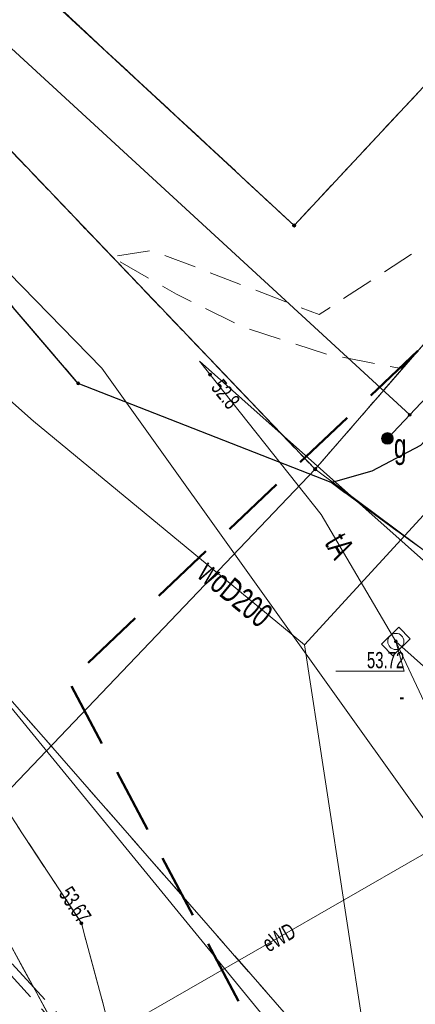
# Model space of a CAD drawing. Header units: metres. Extents: x 5507784 to 5508297, y 5948658 to 5948992.
# Tile 5 of 98: x 5507867 to 5507879, y 5948937 to 5948968. Entities that reach past the tile are written whole.
import ezdxf
from ezdxf.enums import TextEntityAlignment as Align

# ---------------------------------------------------------------- set-up
doc = ezdxf.new("R2010")
doc.units = ezdxf.units.M
for name, pattern in [('L_0_02', [0]), ('L_0_03', [1, 0.5, -0.5]), ('L_0_04', [1.5, 1, -0.5]), ('L_0_06', [2, 1.5, -0.5]), ('L_0_0C', [3, 2, -1])]:
    doc.linetypes.add(name, pattern=pattern)
doc.layers.get('0').update_dxf_attribs({"linetype": 'CONTINUOUS', "lineweight": 18})
for name, color, linetype, lineweight in [('EGB_DzialkaEwidencyjna', 7, 'L_0_02', 18), ('EGB_KonturUzytkuGruntowego', 96, 'L_0_03', 18), ('EGB_PunktGraniczny', 7, 'CONTINUOUS', 18), ('GES_InneUrzadzeniaTowarzyszace_P', 7, 'CONTINUOUS', 18), ('GES_PrzewodElektroenergetyczny', 1, 'CONTINUOUS', 18), ('GES_PrzewodGazowy', 52, 'CONTINUOUS', 18), ('GES_PrzewodTelekomunikacyjny', 30, 'CONTINUOUS', 18), ('GES_PrzewodWodociagowy', 5, 'CONTINUOUS', 18), ('GES_Rzedna', 7, 'CONTINUOUS', 18), ('GES_UrzadzeniaSiecGazowa_P', 7, 'CONTINUOUS', 18), ('OT_Komunikacja', 7, 'CONTINUOUS', 18), ('OT_Rzedna', 7, 'CONTINUOUS', 18), ('OT_ZagospodarowanieTerenu', 7, 'CONTINUOUS', 18), ('OTKJ', 7, 'CONTINUOUS', 13), ('OTKK', 7, 'CONTINUOUS', 13), ('OTRS', 7, 'CONTINUOUS', 13), ('OTZK', 7, 'CONTINUOUS', 13), ('SUEP', 7, 'CONTINUOUS', 13), ('SUGP', 7, 'CONTINUOUS', 18), ('SUGU', 7, 'CONTINUOUS', 18), ('SUPK', 7, 'CONTINUOUS', 13), ('SUTP', 7, 'CONTINUOUS', 13), ('SUWP', 7, 'CONTINUOUS', 13), ('Zakres', 5, 'L_0_0C', 50)]:
    doc.layers.add(name, color=color, linetype=linetype, lineweight=lineweight)
doc.styles.get("Standard").update_dxf_attribs({"font": 'arial.ttf'})

# ---------------------------------------------------------------- blocks, each defined once
blk = doc.blocks.new('L_0_02_2')
at = {"color": 0}
blk.add_point((0, 0), dxfattribs=at)
blk = doc.blocks.new('L_0_02_1')
at = {"color": 0}
blk.add_point((0, 0), dxfattribs=at)
blk = doc.blocks.new('EGPG_N')
at = {"linetype": 'Continuous', "lineweight": 13}
blk.add_hatch(color=0, dxfattribs=at).paths.add_polyline_path([(0, -0.1, 1), (0, 0.1, 1)])
at = {"color": 0, "linetype": 'Continuous', "lineweight": 13}
blk.add_circle((0, 0), 0.1, dxfattribs=at)
blk = doc.blocks.new('SUPK_TR')
at = {"color": 0, "linetype": 'Continuous', "lineweight": 18, "flags": 128}
blk.add_lwpolyline([(0.75, 0.5), (0.75, -0.5), (-0.75, -0.5), (-0.75, 0.5)], close=True, dxfattribs=at)
blk = doc.blocks.new('SUPS01_07')
at = {"linetype": 'Continuous', "lineweight": 13}
blk.add_hatch(color=0, dxfattribs=at).paths.add_polyline_path([(0, -0.091, 1), (0, 0.091, 1)])
at = {"color": 0, "linetype": 'Continuous', "lineweight": 13}
blk.add_circle((0, 0), 0.0906, dxfattribs=at)
blk = doc.blocks.new('SUPS01_04')
at = {"linetype": 'Continuous', "lineweight": 13}
blk.add_hatch(color=0, dxfattribs=at).paths.add_polyline_path([(0, -0.091, 1), (0, 0.091, 1)])
at = {"color": 0, "linetype": 'Continuous', "lineweight": 13}
blk.add_circle((0, 0), 0.0906, dxfattribs=at)
blk = doc.blocks.new('SUGU')
at = {"linetype": 'Continuous', "lineweight": 18}
blk.add_hatch(color=0, dxfattribs=at).paths.add_polyline_path([(0, -0.361, 1), (0, 0.361, 1)])
at = {"color": 0, "linetype": 'Continuous', "lineweight": 18}
blk.add_circle((0, 0), 0.361, dxfattribs=at)
blk = doc.blocks.new('OTRS')
at = {"linetype": 'Continuous', "lineweight": 13}
blk.add_hatch(color=0, dxfattribs=at).paths.add_polyline_path([(0, -0.091, 1), (0, 0.091, 1)])
at = {"color": 0, "linetype": 'Continuous', "lineweight": 13}
blk.add_circle((0, 0), 0.0906, dxfattribs=at)
blk = doc.blocks.new('SUPK')
at = {"color": 0, "linetype": 'Continuous', "lineweight": 18}
blk.add_circle((0, 0), 0.5, dxfattribs=at)

msp = doc.modelspace()

# ---------------------------------------------------------------- linework, layer by layer
at = {"layer": 'EGB_DzialkaEwidencyjna', "linetype": 'CONTINUOUS', "lineweight": 18}
for p, q in [((5507848.216, 5948986.653), (5507875.32, 5948961.51)), ((5507895.7, 5948976.72), (5507875.97, 5948953.99)), ((5507875.97, 5948953.99), (5507895.7, 5948976.72)), ((5507875.97, 5948953.99), (5507856, 5948974.89)), ((5507856, 5948974.89), (5507875.97, 5948953.99)), ((5507875.32, 5948961.51), (5507883.61, 5948970.39)), ((5507875.97, 5948953.99), (5507864.89, 5948942.39)), ((5507864.89, 5948942.39), (5507875.97, 5948953.99)), ((5507882.74, 5948948.94), (5507875.97, 5948953.99)), ((5507875.97, 5948953.99), (5507882.74, 5948948.94)), ((5507874.09, 5948925.56), (5507864.89, 5948942.39))]:
    msp.add_line(p, q, dxfattribs=at)
at = {"layer": 'EGB_KonturUzytkuGruntowego', "color": 96, "linetype": 'L_0_03', "lineweight": 18, "flags": 128}
for points in [[(5507848.216, 5948986.653), (5507875.32, 5948961.51), (5507883.61, 5948970.39), (5507860.733, 5948991.6), (5507879.143, 5948991.6), (5507895.7, 5948976.72), (5507875.97, 5948953.99), (5507856, 5948974.89), (5507848.144, 5948982.381)], [(5507875.32, 5948961.51), (5507848.216, 5948986.653), (5507848.3, 5948991.6), (5507860.733, 5948991.6), (5507883.61, 5948970.39)], [(5507848.144, 5948982.381), (5507856, 5948974.89), (5507875.97, 5948953.99), (5507895.7, 5948976.72), (5507902.32, 5948970.92), (5507882.74, 5948948.94), (5507899.59, 5948919.1), (5507915.01, 5948894.29), (5507920.01, 5948887.7), (5507922.562, 5948885), (5507895.414, 5948885), (5507874.09, 5948925.56), (5507864.89, 5948942.39), (5507849.46, 5948961.95), (5507847.825, 5948963.462)], [(5507846.5, 5948885), (5507847.17, 5948924.668), (5507847.59, 5948924.27), (5507864.89, 5948942.39), (5507874.09, 5948925.56), (5507895.414, 5948885)]]:
    msp.add_lwpolyline(points, close=True, dxfattribs=at)
at = {"layer": 'EGB_PunktGraniczny'}
for p in [(5507875.32, 5948961.51), (5507875.97, 5948953.99)]:
    msp.add_point(p, dxfattribs=at)
at = {"layer": 'GES_PrzewodElektroenergetyczny', "color": 1, "linetype": 'Continuous', "lineweight": 18, "flags": 128}
for points in [[(5507848.086, 5948978.943), (5507869.39, 5948957.11), (5507891.78, 5948925.78)], [(5507893, 5948961.73), (5507882.43, 5948949.93), (5507880.95, 5948947.54), (5507881.66, 5948943.47), (5507869.68, 5948936.58), (5507860.72, 5948927.58), (5507847.002, 5948914.712)]]:
    msp.add_lwpolyline(points, dxfattribs=at)
at = {"layer": 'GES_PrzewodGazowy', "color": 52, "linetype": 'Continuous', "lineweight": 18, "flags": 128}
for points in [[(5507878.89, 5948955.67), (5507860.44, 5948972.63)], [(5507893.66, 5948971.33), (5507878.89, 5948955.67), (5507878.2, 5948954.94)], [(5507903.242, 5948885), (5507881.25, 5948928.72), (5507861.82, 5948952.46), (5507847.899, 5948967.823)]]:
    msp.add_lwpolyline(points, dxfattribs=at)
at = {"layer": 'GES_PrzewodTelekomunikacyjny', "color": 30, "linetype": 'Continuous', "lineweight": 18, "flags": 128}
for points in [[(5507882.57, 5948948.28), (5507872.4, 5948957.32)], [(5507878.46, 5948948.68), (5507876.16, 5948952.6), (5507872.4, 5948957.32)], [(5507878.46, 5948948.68), (5507883.94, 5948937.01), (5507904.72, 5948904.16)], [(5507886.29, 5948941.7), (5507878.46, 5948948.68)]]:
    msp.add_lwpolyline(points, dxfattribs=at)
at = {"layer": 'GES_PrzewodWodociagowy', "color": 5, "linetype": 'Continuous', "lineweight": 18, "flags": 128}
for points in [[(5507875.64, 5948948.58), (5507907.98, 5948983.82)], [(5507875.64, 5948948.58), (5507867.28, 5948955.47), (5507847.979, 5948972.599)], [(5507875.64, 5948948.58), (5507878.78, 5948928.12), (5507882.41, 5948920.68), (5507890.21, 5948903.46), (5507895.14, 5948895.02), (5507900.042, 5948885)]]:
    msp.add_lwpolyline(points, dxfattribs=at)
at = {"layer": 'GES_Rzedna', "color": 7, "linetype": 'Continuous', "lineweight": 13, "flags": 128}
msp.add_lwpolyline([(5507876.611, 5948947.768), (5507878.72, 5948947.768), (5507878.46, 5948948.68)], dxfattribs=at)
at = {"layer": 'OT_Komunikacja', "color": 7, "linetype": 'L_0_06', "lineweight": 18, "flags": 128}
for points in [[(5507955.813, 5948925.142), (5507955.18, 5948924.54), (5507945.54, 5948933.77), (5507943.48, 5948935.62), (5507941.38, 5948937.57), (5507928.04, 5948950.65), (5507922.1, 5948948.91), (5507903.11, 5948967.65), (5507901.68, 5948968.21), (5507900.2, 5948968.3), (5507898.91, 5948967.91), (5507893, 5948961.73), (5507881.75, 5948949.71), (5507876.46, 5948953.58), (5507877.73, 5948953.94), (5507879.23, 5948954.73), (5507897.95, 5948974.98), (5507898.69, 5948975.82), (5507899.06, 5948976.82), (5507899.34, 5948978.03), (5507899.3, 5948979.24), (5507898.85, 5948980.51), (5507902.01, 5948983), (5507902.68, 5948982.65), (5507903.47, 5948982.35), (5507904.27, 5948982.3), (5507905.13, 5948982.6), (5507906.24, 5948983.83), (5507910.02, 5948979.91), (5507909.52, 5948979.14), (5507909.28, 5948978.69), (5507909.18, 5948978.12), (5507909.16, 5948977.61), (5507909.29, 5948977.09), (5507909.65, 5948976.14), (5507909.98, 5948975.54), (5507910.08, 5948975.42), (5507925.81, 5948960.39), (5507949.43, 5948937.76), (5507955.831, 5948931.665)], [(5507847.905, 5948968.221), (5507901.066, 5948907.465), (5507919.179, 5948886.765), (5507920.723, 5948885), (5507919.179, 5948886.765), (5507920.49, 5948887.71), (5507918.99, 5948893.39), (5507927.71, 5948902.4), (5507930.96, 5948899.32), (5507931.65, 5948898.71), (5507932.9, 5948893.66), (5507924.106, 5948885), (5507920.723, 5948885), (5507898.372, 5948885), (5507889.78, 5948902.42), (5507879.43, 5948923.43), (5507878.55, 5948925.05), (5507877.51, 5948925.92), (5507877, 5948926.58), (5507870.04, 5948935.22), (5507868.76, 5948939.99), (5507865.4, 5948945.1), (5507860.58, 5948951.56), (5507856.89, 5948956.31), (5507853.19, 5948960.62), (5507848.18, 5948965.94), (5507847.872, 5948966.24), (5507847.905, 5948968.221), (5507848.08, 5948978.577), (5507855.59, 5948971.2), (5507862.95, 5948963.3), (5507868.66, 5948956.64), (5507876.46, 5948953.58), (5507881.75, 5948949.71), (5507880.47, 5948947.45), (5507880.12, 5948946.39), (5507880.71, 5948943.43), (5507882.66, 5948939.94), (5507884.75, 5948936.77), (5507884.99, 5948935.81), (5507901.066, 5948907.465)]]:
    msp.add_lwpolyline(points, close=True, dxfattribs=at)
at = {"layer": 'OT_Komunikacja', "color": 7, "linetype": 'Continuous', "lineweight": 25, "flags": 128}
for points in [[(5507876.46, 5948953.58), (5507868.66, 5948956.64), (5507862.95, 5948963.3), (5507855.59, 5948971.2), (5507848.08, 5948978.577)], [(5507876.46, 5948953.58), (5507877.73, 5948953.94), (5507879.23, 5948954.73), (5507897.95, 5948974.98)]]:
    msp.add_lwpolyline(points, dxfattribs=at)
at = {"layer": 'OT_ZagospodarowanieTerenu', "color": 7, "linetype": 'L_0_04', "lineweight": 18, "flags": 128}
msp.add_lwpolyline([(5507885.2, 5948964.17), (5507878.63, 5948957.1), (5507876.35, 5948957.53), (5507873.75, 5948958.37), (5507871.69, 5948959.39), (5507869.69, 5948960.54), (5507870.94, 5948960.74), (5507876.09, 5948958.76), (5507880.17, 5948961.42), (5507887.82, 5948968.84), (5507888.65, 5948967.9)], close=True, dxfattribs=at)
at = {"layer": 'OTKJ', "color": 7, "linetype": 'L_0_06', "lineweight": 18, "flags": 128}
for points in [[(5507955.813, 5948925.142), (5507955.18, 5948924.54), (5507945.54, 5948933.77), (5507943.48, 5948935.62), (5507941.38, 5948937.57), (5507928.04, 5948950.65), (5507922.1, 5948948.91), (5507903.11, 5948967.65), (5507901.68, 5948968.21), (5507900.2, 5948968.3), (5507898.91, 5948967.91), (5507893, 5948961.73), (5507881.75, 5948949.71), (5507876.46, 5948953.58), (5507877.73, 5948953.94), (5507879.23, 5948954.73), (5507897.95, 5948974.98), (5507898.69, 5948975.82), (5507899.06, 5948976.82), (5507899.34, 5948978.03), (5507899.3, 5948979.24), (5507898.85, 5948980.51), (5507902.01, 5948983), (5507902.68, 5948982.65), (5507903.47, 5948982.35), (5507904.27, 5948982.3), (5507905.13, 5948982.6), (5507906.24, 5948983.83), (5507910.02, 5948979.91), (5507909.52, 5948979.14), (5507909.28, 5948978.69), (5507909.18, 5948978.12), (5507909.16, 5948977.61), (5507909.29, 5948977.09), (5507909.65, 5948976.14), (5507909.98, 5948975.54), (5507910.08, 5948975.42), (5507925.81, 5948960.39), (5507949.43, 5948937.76), (5507955.831, 5948931.665)], [(5507915.375, 5948885), (5507898.372, 5948885), (5507889.78, 5948902.42), (5507879.43, 5948923.43), (5507878.55, 5948925.05), (5507877.51, 5948925.92), (5507877, 5948926.58), (5507874.226, 5948930.024), (5507871.576, 5948933.313), (5507870.04, 5948935.22), (5507868.76, 5948939.99), (5507865.4, 5948945.1), (5507860.58, 5948951.56), (5507856.89, 5948956.31), (5507853.19, 5948960.62), (5507848.18, 5948965.94), (5507847.872, 5948966.24), (5507848.08, 5948978.577), (5507855.59, 5948971.2), (5507862.95, 5948963.3), (5507868.66, 5948956.64), (5507876.46, 5948953.58), (5507881.75, 5948949.71), (5507880.47, 5948947.45), (5507880.12, 5948946.39), (5507880.71, 5948943.43), (5507882.66, 5948939.94), (5507884.75, 5948936.77), (5507884.99, 5948935.81), (5507909.1, 5948893.3), (5507911.39, 5948889.73), (5507911.596, 5948889.433), (5507912.448, 5948888.203), (5507912.99, 5948887.42), (5507913.338, 5948887.229)], [(5507847.757, 5948959.43), (5507871.576, 5948933.313), (5507874.226, 5948930.024), (5507847.749, 5948958.993)]]:
    msp.add_lwpolyline(points, close=True, dxfattribs=at)
at = {"layer": 'OTKK', "color": 7, "linetype": 'Continuous', "lineweight": 25, "flags": 128}
for points in [[(5507876.46, 5948953.58), (5507868.66, 5948956.64), (5507862.95, 5948963.3), (5507855.59, 5948971.2), (5507848.08, 5948978.577)], [(5507876.46, 5948953.58), (5507877.73, 5948953.94), (5507879.23, 5948954.73), (5507897.95, 5948974.98)]]:
    msp.add_lwpolyline(points, dxfattribs=at)
at = {"layer": 'OTZK', "color": 7, "linetype": 'L_0_04', "lineweight": 18, "flags": 128}
msp.add_lwpolyline([(5507885.2, 5948964.17), (5507878.63, 5948957.1), (5507876.35, 5948957.53), (5507873.75, 5948958.37), (5507871.69, 5948959.39), (5507869.69, 5948960.54), (5507870.94, 5948960.74), (5507876.09, 5948958.76), (5507880.17, 5948961.42), (5507887.82, 5948968.84), (5507888.65, 5948967.9)], close=True, dxfattribs=at)
at = {"layer": 'SUEP', "color": 1, "linetype": 'Continuous', "lineweight": 18, "flags": 128}
for points in [[(5507848.086, 5948978.943), (5507869.39, 5948957.11), (5507891.78, 5948925.78)], [(5507893, 5948961.73), (5507882.43, 5948949.93), (5507880.95, 5948947.54), (5507881.66, 5948943.47), (5507869.68, 5948936.58), (5507860.72, 5948927.58), (5507847.002, 5948914.712)]]:
    msp.add_lwpolyline(points, dxfattribs=at)
at = {"layer": 'SUGP', "color": 52, "linetype": 'Continuous', "lineweight": 18, "flags": 128}
for points in [[(5507878.89, 5948955.67), (5507860.44, 5948972.63)], [(5507893.66, 5948971.33), (5507878.89, 5948955.67), (5507878.2, 5948954.94)], [(5507903.242, 5948885), (5507881.25, 5948928.72), (5507861.82, 5948952.46), (5507847.899, 5948967.823)]]:
    msp.add_lwpolyline(points, dxfattribs=at)
at = {"layer": 'SUTP', "color": 30, "linetype": 'Continuous', "lineweight": 18, "flags": 128}
for points in [[(5507882.57, 5948948.28), (5507872.4, 5948957.32)], [(5507878.46, 5948948.68), (5507876.16, 5948952.6), (5507872.4, 5948957.32)], [(5507878.46, 5948948.68), (5507883.94, 5948937.01), (5507904.72, 5948904.16)], [(5507886.29, 5948941.7), (5507878.46, 5948948.68)]]:
    msp.add_lwpolyline(points, dxfattribs=at)
at = {"layer": 'SUWP', "color": 5, "linetype": 'Continuous', "lineweight": 18, "flags": 128}
for points in [[(5507875.64, 5948948.58), (5507907.98, 5948983.82)], [(5507875.64, 5948948.58), (5507867.28, 5948955.47), (5507847.979, 5948972.599)], [(5507875.64, 5948948.58), (5507878.78, 5948928.12), (5507882.41, 5948920.68), (5507890.21, 5948903.46), (5507895.14, 5948895.02), (5507900.042, 5948885)]]:
    msp.add_lwpolyline(points, dxfattribs=at)
at = {"layer": 'Zakres', "lineweight": 50, "flags": 128}
msp.add_lwpolyline([(5507908.68, 5948976.65), (5507943.34, 5948942.46), (5507896.16, 5948894.25), (5507893.22, 5948900.57), (5507868.37, 5948947.46), (5507905.06, 5948982.15)], close=True, dxfattribs=at)

# ---------------------------------------------------------------- block references
at = {"layer": 'EGB_DzialkaEwidencyjna', "color": 7, "linetype": 'Continuous', "xscale": 0.5, "yscale": 0.5, "zscale": 0.5}
for name, p, rotation in [('L_0_02_2', (5507875.32, 5948961.51), 137.15), ('L_0_02_1', (5507875.32, 5948961.51), 46.97), ('L_0_02_2', (5507875.97, 5948953.99), 49.04), ('L_0_02_1', (5507875.97, 5948953.99), 133.7), ('L_0_02_2', (5507875.97, 5948953.99), 323.28), ('L_0_02_1', (5507875.97, 5948953.99), 49.04), ('L_0_02_2', (5507875.97, 5948953.99), 133.7), ('L_0_02_1', (5507875.97, 5948953.99), 226.31), ('L_0_02_2', (5507875.97, 5948953.99), 226.31), ('L_0_02_1', (5507875.97, 5948953.99), 323.28)]:
    msp.add_blockref(name, p, dxfattribs=dict(at, rotation=rotation))
at = {"layer": 'EGB_PunktGraniczny', "linetype": 'Continuous', "xscale": 0.5, "yscale": 0.5, "zscale": 0.5}
for p in [(5507875.32, 5948961.51), (5507875.97, 5948953.99)]:
    msp.add_blockref('EGPG_N', p, dxfattribs=at)
at = {"layer": 'GES_InneUrzadzeniaTowarzyszace_P', "color": 30, "linetype": 'Continuous', "xscale": 0.5, "yscale": 0.5, "zscale": 0.5, "rotation": 44.62}
msp.add_blockref('SUPK_TR', (5507878.46, 5948948.68), dxfattribs=at)
at = {"layer": 'GES_Rzedna', "color": 30, "linetype": 'Continuous', "xscale": 0.5, "yscale": 0.5, "zscale": 0.5}
for p in [(5507872.73, 5948956.91), (5507878.46, 5948948.68)]:
    msp.add_blockref('SUPS01_07', p, dxfattribs=at)
at = {"layer": 'GES_Rzedna', "color": 52, "linetype": 'Continuous', "xscale": 0.5, "yscale": 0.5, "zscale": 0.5}
msp.add_blockref('SUPS01_04', (5507878.89, 5948955.67), dxfattribs=at)
at = {"layer": 'GES_UrzadzeniaSiecGazowa_P', "color": 52, "linetype": 'Continuous', "xscale": 0.5, "yscale": 0.5, "zscale": 0.5, "rotation": 317.89}
msp.add_blockref('SUGU', (5507878.2, 5948954.94), dxfattribs=at)
at = {"layer": 'OT_Rzedna', "linetype": 'Continuous', "xscale": 0.5, "yscale": 0.5, "zscale": 0.5}
for p in [(5507868.66, 5948956.64), (5507868.76, 5948939.99)]:
    msp.add_blockref('OTRS', p, dxfattribs=at)
at = {"layer": 'OTRS', "linetype": 'Continuous', "xscale": 0.5, "yscale": 0.5, "zscale": 0.5}
for p in [(5507868.66, 5948956.64), (5507868.76, 5948939.99)]:
    msp.add_blockref('OTRS', p, dxfattribs=at)
at = {"layer": 'SUGU', "color": 52, "linetype": 'Continuous', "xscale": 0.5, "yscale": 0.5, "zscale": 0.5}
msp.add_blockref('SUGU', (5507878.2, 5948954.94), dxfattribs=at)
at = {"layer": 'SUPK', "linetype": 'Continuous', "xscale": 0.5, "yscale": 0.5, "zscale": 0.5}
msp.add_blockref('SUPK', (5507878.46, 5948948.68), dxfattribs=at)

# ---------------------------------------------------------------- texts
at = {"layer": 'GES_PrzewodElektroenergetyczny', "color": 1, "lineweight": 15, "width": 0.66}
msp.add_text('eWD', height=0.5, rotation=29.9, dxfattribs=at).set_placement((5507874.41, 5948939.3), align=Align.MIDDLE_LEFT)
at = {"layer": 'GES_PrzewodTelekomunikacyjny', "color": 30, "lineweight": 15, "width": 0.66}
msp.add_text('tA', height=0.75, rotation=300.4, dxfattribs=at).set_placement((5507876.564, 5948951.911), align=Align.MIDDLE_LEFT)
at = {"layer": 'GES_PrzewodWodociagowy', "color": 5, "lineweight": 15, "width": 0.66}
msp.add_text('woD200', height=0.75, rotation=320.5, dxfattribs=at).set_placement((5507872.53, 5948950.97), align=Align.MIDDLE_LEFT)
at = {"layer": 'GES_Rzedna', "color": 30, "lineweight": 15, "width": 0.66}
msp.add_text('52.8', height=0.5, rotation=308.5, dxfattribs=at).set_placement((5507872.93, 5948956.66), align=Align.MIDDLE_LEFT)
for s, p in [('53.72', (5507878.72, 5948947.705)), ('  -', (5507878.72, 5948946.58))]:
    msp.add_text(s, height=0.5, dxfattribs=at).set_placement(p, align=Align.BOTTOM_RIGHT)
at = {"layer": 'GES_UrzadzeniaSiecGazowa_P', "color": 52, "lineweight": 15, "width": 0.66}
msp.add_text('g', height=0.75, dxfattribs=at).set_placement((5507878.4, 5948955.09), align=Align.TOP_LEFT)
at = {"layer": 'OT_Rzedna', "color": 7, "lineweight": 15, "width": 0.66}
msp.add_text('53.67', height=0.5, rotation=303.3, dxfattribs=at).set_placement((5507868.551, 5948939.853), align=Align.BOTTOM_RIGHT)

doc.saveas('drawing.dxf')
